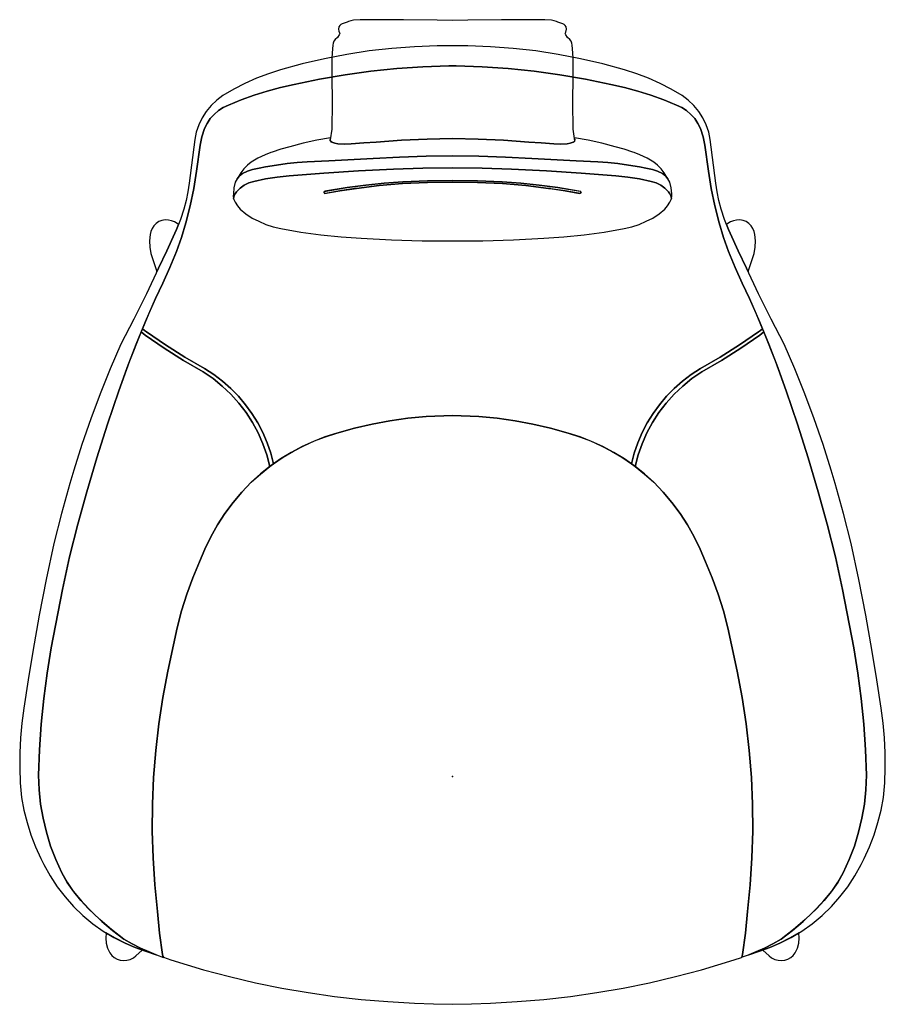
# Model space of a CAD drawing. Header units: metres. Extents: x 0.035 to 0.758, y -0.869 to -0.046.
import ezdxf

# ---------------------------------------------------------------- set-up
doc = ezdxf.new("R2010")
doc.units = ezdxf.units.M
doc.header["$MEASUREMENT"] = 0

# ---------------------------------------------------------------- blocks, each defined once
blk = doc.blocks.new('30b37034-1896-4a32-8fa3-ad1476a80083')
at = {"color": 18, "lineweight": 25, "true_color": 0x000000}
for points in [[(0.40955, -0.04615), (0.3968, -0.04628), (0.38406, -0.04615), (0.35588, -0.04571), (0.34442, -0.04571), (0.32241, -0.0459), (0.31961, -0.04594), (0.31415, -0.04624), (0.31198, -0.0466), (0.30988, -0.04725), (0.30883, -0.0477), (0.30454, -0.04917), (0.30351, -0.04975), (0.3026, -0.05051), (0.30175, -0.05175), (0.30143, -0.05359), (0.30185, -0.0554), (0.30261, -0.05719), (0.30221, -0.05847), (0.30061, -0.0605), (0.29879, -0.06234), (0.29779, -0.06378), (0.29718, -0.06541), (0.29676, -0.0671), (0.29643, -0.06995), (0.29613, -0.07753), (0.29597, -0.0852), (0.29605, -0.09286), (0.29633, -0.11498), (0.2959, -0.1371), (0.29454, -0.14623), (0.29518, -0.14776), (0.29848, -0.14901), (0.30112, -0.14956), (0.30669, -0.14978), (0.31226, -0.14946), (0.3226, -0.14866), (0.33296, -0.14811), (0.35421, -0.1465), (0.3755, -0.14548), (0.3968, -0.14505), (0.41811, -0.14548), (0.43939, -0.1465), (0.46064, -0.14811), (0.471, -0.14866), (0.48134, -0.14946), (0.48691, -0.14978), (0.49248, -0.14956), (0.49512, -0.14901), (0.49768, -0.14819), (0.49891, -0.14707), (0.4977, -0.1371), (0.49727, -0.11498), (0.49755, -0.09286), (0.49763, -0.0852), (0.49747, -0.07753), (0.49717, -0.06995), (0.49684, -0.0671), (0.49642, -0.06541), (0.49581, -0.06378), (0.49481, -0.06234), (0.49299, -0.0605), (0.49139, -0.05847), (0.49099, -0.05719), (0.49136, -0.0561), (0.49217, -0.05359), (0.49185, -0.05175), (0.491, -0.05051), (0.49009, -0.04975), (0.48906, -0.04917), (0.48477, -0.0477), (0.48372, -0.04725), (0.48162, -0.0466), (0.47945, -0.04624), (0.47399, -0.04594), (0.47119, -0.0459), (0.44918, -0.04571), (0.43772, -0.04571)], [(0.12321, -0.81735), (0.13171, -0.82097), (0.14036, -0.82422), (0.14914, -0.82711), (0.1435, -0.82479), (0.13621, -0.82159), (0.1291, -0.81799), (0.1222, -0.814), (0.1119, -0.80615), (0.1021, -0.7977), (0.09283, -0.78866), (0.08629, -0.78187), (0.08033, -0.77456), (0.07499, -0.76678), (0.07031, -0.75859), (0.06534, -0.74761), (0.06108, -0.73634), (0.05754, -0.72481), (0.05475, -0.71309), (0.0527, -0.70121), (0.05142, -0.68922), (0.0509, -0.67718), (0.05176, -0.65577), (0.05325, -0.63439), (0.05538, -0.61307), (0.05815, -0.59182), (0.06154, -0.57066), (0.07085, -0.522), (0.07691, -0.49455), (0.08374, -0.46728), (0.09133, -0.44021), (0.09975, -0.41196), (0.10864, -0.38385), (0.118, -0.3559), (0.12499, -0.33637), (0.13242, -0.31701), (0.14028, -0.29782), (0.14856, -0.27881), (0.15477, -0.26585), (0.16063, -0.25274), (0.16617, -0.23948), (0.17046, -0.22761), (0.17414, -0.21554), (0.17763, -0.20127), (0.18061, -0.18689), (0.18306, -0.17241), (0.18593, -0.15065), (0.18747, -0.14357), (0.1896, -0.13664), (0.19177, -0.13236), (0.19447, -0.1284), (0.19767, -0.12482), (0.20131, -0.1217), (0.20533, -0.11908), (0.20966, -0.11701), (0.22016, -0.11279), (0.23101, -0.10885), (0.24202, -0.10539), (0.25317, -0.10244), (0.26445, -0.1), (0.28572, -0.09549), (0.30713, -0.09173), (0.32867, -0.08873), (0.3503, -0.08651), (0.37199, -0.08505), (0.39372, -0.08437), (0.39988, -0.08437), (0.42161, -0.08505), (0.4433, -0.08651), (0.46493, -0.08873), (0.48647, -0.09173), (0.50788, -0.09549), (0.52915, -0.1), (0.54043, -0.10244), (0.55158, -0.10539), (0.56259, -0.10885), (0.57344, -0.11279), (0.58395, -0.11701), (0.58827, -0.11908), (0.59229, -0.1217), (0.59593, -0.12482), (0.59913, -0.1284), (0.60183, -0.13236), (0.604, -0.13664), (0.60613, -0.14357), (0.60767, -0.15065), (0.61054, -0.17241), (0.61299, -0.18689), (0.61597, -0.20127), (0.61946, -0.21554), (0.62314, -0.22761), (0.62743, -0.23948), (0.63297, -0.25274), (0.63884, -0.26585), (0.64504, -0.27881), (0.65332, -0.29782), (0.66118, -0.31701), (0.66861, -0.33637), (0.6756, -0.3559), (0.68496, -0.38385), (0.69385, -0.41196), (0.70227, -0.44021), (0.70986, -0.46728), (0.71669, -0.49455), (0.72275, -0.522), (0.73206, -0.57066), (0.73545, -0.59182), (0.73822, -0.61307), (0.74035, -0.63439), (0.74184, -0.65577), (0.7427, -0.67718), (0.74218, -0.68922), (0.7409, -0.70121), (0.73885, -0.71309), (0.73606, -0.72481), (0.73252, -0.73634), (0.72826, -0.74761), (0.72329, -0.75859), (0.71861, -0.76678), (0.71327, -0.77456), (0.70731, -0.78187), (0.70077, -0.78866), (0.6915, -0.7977), (0.6817, -0.80615), (0.6714, -0.814), (0.6645, -0.81799), (0.65739, -0.82159), (0.6501, -0.82479), (0.64446, -0.82711), (0.65324, -0.82422), (0.66189, -0.82097), (0.67039, -0.81735), (0.67975, -0.81268), (0.68875, -0.80735), (0.69735, -0.8014), (0.70559, -0.79445), (0.7133, -0.78692), (0.72044, -0.77885), (0.72697, -0.77028), (0.73287, -0.76126), (0.7381, -0.75183), (0.74069, -0.74679), (0.74514, -0.73703), (0.74899, -0.727), (0.75222, -0.71677), (0.75481, -0.70635), (0.75676, -0.69579), (0.75785, -0.68336), (0.75837, -0.67089), (0.75834, -0.6584), (0.75775, -0.64593), (0.7566, -0.6335), (0.7549, -0.62114), (0.75124, -0.59738), (0.74738, -0.57366), (0.74218, -0.54349), (0.73633, -0.51344), (0.72983, -0.48353), (0.72357, -0.45829), (0.71661, -0.43323), (0.71326, -0.42205), (0.70641, -0.40062), (0.69905, -0.37938), (0.69118, -0.35831), (0.6828, -0.33744), (0.67393, -0.31677), (0.66303, -0.29586), (0.65253, -0.27474), (0.64241, -0.25344), (0.63541, -0.23888), (0.63393, -0.23587), (0.63006, -0.2273), (0.62737, -0.22109), (0.62411, -0.21259), (0.62117, -0.20398), (0.61929, -0.19682), (0.6178, -0.18957), (0.61669, -0.18225), (0.61218, -0.14589), (0.61081, -0.13963), (0.60872, -0.13358), (0.60594, -0.12781), (0.60249, -0.12241), (0.59843, -0.11745), (0.59382, -0.11301), (0.58871, -0.10913), (0.57959, -0.10381), (0.57019, -0.09899), (0.56053, -0.0947), (0.55066, -0.09095), (0.54059, -0.08775), (0.52228, -0.08267), (0.50379, -0.07833), (0.48514, -0.07471), (0.46636, -0.07184), (0.44748, -0.06971), (0.42853, -0.06833), (0.40954, -0.0677), (0.38406, -0.0677), (0.36507, -0.06833), (0.34612, -0.06971), (0.32724, -0.07184), (0.30847, -0.07471), (0.28981, -0.07833), (0.27132, -0.08267), (0.25301, -0.08775), (0.24295, -0.09095), (0.23307, -0.0947), (0.22341, -0.09899), (0.21401, -0.10381), (0.20489, -0.10913), (0.19978, -0.11301), (0.19517, -0.11745), (0.19111, -0.12241), (0.18766, -0.12781), (0.18488, -0.13358), (0.18279, -0.13963), (0.18142, -0.14589), (0.17691, -0.18225), (0.1758, -0.18957), (0.17431, -0.19682), (0.17244, -0.20398), (0.16949, -0.21259), (0.16623, -0.22109), (0.16354, -0.2273), (0.15967, -0.23587), (0.15819, -0.23888), (0.15119, -0.25344), (0.14107, -0.27474), (0.13057, -0.29586), (0.11967, -0.31677), (0.1108, -0.33744), (0.10242, -0.35831), (0.09455, -0.37938), (0.08719, -0.40062), (0.08034, -0.42205), (0.07699, -0.43323), (0.07003, -0.45829), (0.06377, -0.48353), (0.05727, -0.51344), (0.05142, -0.54349), (0.04622, -0.57366), (0.04236, -0.59738), (0.03871, -0.62114), (0.037, -0.6335), (0.03585, -0.64593), (0.03526, -0.6584), (0.03523, -0.67089), (0.03575, -0.68336), (0.03684, -0.69579), (0.03879, -0.70635), (0.04138, -0.71677), (0.04461, -0.727), (0.04846, -0.73703), (0.05291, -0.74679), (0.0555, -0.75183), (0.06073, -0.76126), (0.06663, -0.77028), (0.07316, -0.77885), (0.0803, -0.78692), (0.08801, -0.79445), (0.09625, -0.8014), (0.10485, -0.80735), (0.11385, -0.81268)], [(0.24724, -0.41681), (0.2554, -0.4113), (0.26386, -0.40627), (0.2726, -0.40174), (0.28158, -0.39772), (0.29078, -0.39422), (0.30017, -0.39125), (0.31479, -0.38711), (0.32958, -0.38364), (0.34452, -0.38084), (0.35957, -0.37873), (0.3747, -0.3773), (0.3968, -0.37648), (0.4189, -0.3773), (0.43403, -0.37873), (0.44908, -0.38084), (0.46402, -0.38364), (0.47881, -0.38711), (0.49343, -0.39125), (0.50282, -0.39422), (0.51202, -0.39772), (0.521, -0.40174), (0.52974, -0.40627), (0.5382, -0.4113), (0.54636, -0.41681), (0.5487, -0.40794), (0.55168, -0.39927), (0.5553, -0.39083), (0.55953, -0.38269), (0.56435, -0.37489), (0.56974, -0.36746), (0.57565, -0.36044), (0.58207, -0.35388), (0.58895, -0.34782), (0.59626, -0.34228), (0.60397, -0.33729), (0.62046, -0.32761), (0.63659, -0.31732), (0.65234, -0.30646), (0.65419, -0.30534), (0.65592, -0.30402), (0.65057, -0.29137), (0.64504, -0.27881), (0.63884, -0.26585), (0.63297, -0.25274), (0.62743, -0.23948), (0.62314, -0.22761), (0.61946, -0.21554), (0.61597, -0.20127), (0.61299, -0.18689), (0.61054, -0.17241), (0.60767, -0.15065), (0.60613, -0.14357), (0.604, -0.13664), (0.60183, -0.13236), (0.59913, -0.1284), (0.59593, -0.12482), (0.59229, -0.1217), (0.58827, -0.11908), (0.58395, -0.11701), (0.57344, -0.11279), (0.56259, -0.10885), (0.55158, -0.10539), (0.54043, -0.10244), (0.52915, -0.1), (0.50788, -0.09549), (0.48647, -0.09173), (0.46493, -0.08873), (0.4433, -0.08651), (0.42161, -0.08505), (0.39988, -0.08437), (0.39372, -0.08437), (0.37199, -0.08505), (0.3503, -0.08651), (0.32867, -0.08873), (0.30713, -0.09173), (0.28572, -0.09549), (0.26445, -0.1), (0.25317, -0.10244), (0.24202, -0.10539), (0.23101, -0.10885), (0.22016, -0.11279), (0.20966, -0.11701), (0.20533, -0.11908), (0.20131, -0.1217), (0.19767, -0.12482), (0.19447, -0.1284), (0.19177, -0.13236), (0.1896, -0.13664), (0.18747, -0.14357), (0.18593, -0.15065), (0.18306, -0.17241), (0.18061, -0.18689), (0.17763, -0.20127), (0.17414, -0.21554), (0.17046, -0.22761), (0.16617, -0.23948), (0.16063, -0.25274), (0.15477, -0.26585), (0.14856, -0.27881), (0.14303, -0.29137), (0.13768, -0.30402), (0.13941, -0.30534), (0.14126, -0.30646), (0.15701, -0.31732), (0.17314, -0.32761), (0.18963, -0.33729), (0.19734, -0.34228), (0.20465, -0.34782), (0.21153, -0.35388), (0.21795, -0.36044), (0.22387, -0.36746), (0.22925, -0.37489), (0.23407, -0.38269), (0.2383, -0.39083), (0.24192, -0.39927), (0.2449, -0.40794)], [(0.21993, -0.17359), (0.21681, -0.17877), (0.21892, -0.17625), (0.22147, -0.17423), (0.2255, -0.17227), (0.22977, -0.17091), (0.23515, -0.16966), (0.24058, -0.16865), (0.24966, -0.16723), (0.25878, -0.16603), (0.26709, -0.16519), (0.27541, -0.16457), (0.29347, -0.16354), (0.33056, -0.16163), (0.35263, -0.16054), (0.37471, -0.15985), (0.3968, -0.15956), (0.41889, -0.15985), (0.44097, -0.16054), (0.46304, -0.16163), (0.50013, -0.16354), (0.51819, -0.16457), (0.52651, -0.16519), (0.53482, -0.16603), (0.54394, -0.16723), (0.55302, -0.16865), (0.55845, -0.16966), (0.56383, -0.17091), (0.5681, -0.17227), (0.57213, -0.17423), (0.57468, -0.17625), (0.57678, -0.17875), (0.57367, -0.17359), (0.57107, -0.17035), (0.56817, -0.16739), (0.56499, -0.16472), (0.55935, -0.16138), (0.55337, -0.15871), (0.54863, -0.15684), (0.54747, -0.15641), (0.54019, -0.15396), (0.5328, -0.15189), (0.52155, -0.14897), (0.5102, -0.14646), (0.49877, -0.14437), (0.49906, -0.14623), (0.49842, -0.14776), (0.49512, -0.14901), (0.49248, -0.14956), (0.48691, -0.14978), (0.48134, -0.14946), (0.471, -0.14866), (0.46064, -0.14811), (0.43939, -0.1465), (0.41811, -0.14548), (0.3968, -0.14505), (0.3755, -0.14548), (0.35421, -0.1465), (0.33296, -0.14811), (0.3226, -0.14866), (0.31226, -0.14946), (0.30669, -0.14978), (0.30112, -0.14956), (0.29848, -0.14901), (0.29592, -0.14819), (0.29469, -0.14707), (0.29483, -0.14437), (0.2834, -0.14646), (0.27205, -0.14897), (0.2608, -0.15189), (0.25341, -0.15396), (0.24613, -0.15641), (0.24497, -0.15684), (0.24023, -0.15871), (0.23425, -0.16138), (0.22861, -0.16472), (0.22543, -0.16739), (0.22253, -0.17035)], [(0.21535, -0.18157), (0.21424, -0.18634), (0.21371, -0.1912), (0.21366, -0.19314), (0.2139, -0.19506), (0.21428, -0.19303), (0.21513, -0.19115), (0.21641, -0.18952), (0.21941, -0.18651), (0.22286, -0.18402), (0.22666, -0.18211), (0.23072, -0.18083), (0.24051, -0.17882), (0.25039, -0.1773), (0.26033, -0.17627), (0.28934, -0.174), (0.31839, -0.17212), (0.34746, -0.17063), (0.37212, -0.16973), (0.3968, -0.16939), (0.42148, -0.16973), (0.44614, -0.17063), (0.47521, -0.17212), (0.50426, -0.174), (0.53327, -0.17627), (0.54321, -0.1773), (0.55309, -0.17882), (0.56288, -0.18083), (0.56694, -0.18211), (0.57074, -0.18402), (0.57419, -0.18651), (0.5772, -0.18952), (0.57847, -0.19115), (0.57932, -0.19303), (0.5797, -0.19506), (0.57994, -0.19314), (0.5799, -0.1912), (0.57936, -0.18634), (0.57825, -0.18157), (0.57679, -0.17877), (0.57468, -0.17625), (0.57213, -0.17423), (0.5681, -0.17227), (0.56383, -0.17091), (0.55845, -0.16966), (0.55302, -0.16865), (0.54394, -0.16723), (0.53482, -0.16603), (0.52651, -0.16519), (0.51819, -0.16457), (0.50013, -0.16354), (0.46304, -0.16163), (0.44097, -0.16054), (0.41889, -0.15985), (0.3968, -0.15956), (0.37471, -0.15985), (0.35263, -0.16054), (0.33056, -0.16163), (0.29347, -0.16354), (0.27541, -0.16457), (0.26709, -0.16519), (0.25878, -0.16603), (0.24966, -0.16723), (0.24058, -0.16865), (0.23515, -0.16966), (0.22977, -0.17091), (0.2255, -0.17227), (0.22147, -0.17423), (0.21892, -0.17625), (0.21682, -0.17875)], [(0.21641, -0.18952), (0.21513, -0.19115), (0.21428, -0.19303), (0.2139, -0.19506), (0.21414, -0.19605), (0.21516, -0.19833), (0.21716, -0.20125), (0.21942, -0.20397), (0.22415, -0.20803), (0.22936, -0.21147), (0.23496, -0.21421), (0.2409, -0.21674), (0.24704, -0.21874), (0.25333, -0.22021), (0.27002, -0.22316), (0.2868, -0.22547), (0.30367, -0.22715), (0.32058, -0.22818), (0.34596, -0.22961), (0.37138, -0.23043), (0.3968, -0.23064), (0.42222, -0.23043), (0.44764, -0.22961), (0.47302, -0.22818), (0.48993, -0.22715), (0.5068, -0.22547), (0.52358, -0.22316), (0.54027, -0.22021), (0.54656, -0.21874), (0.5527, -0.21674), (0.55864, -0.21421), (0.56424, -0.21147), (0.56945, -0.20803), (0.57418, -0.20397), (0.57644, -0.20125), (0.57844, -0.19833), (0.57946, -0.19605), (0.5797, -0.19506), (0.57932, -0.19303), (0.57847, -0.19115), (0.5772, -0.18952), (0.57419, -0.18651), (0.57074, -0.18402), (0.56694, -0.18211), (0.56288, -0.18083), (0.55309, -0.17882), (0.54321, -0.1773), (0.53327, -0.17627), (0.50426, -0.174), (0.47521, -0.17212), (0.44614, -0.17063), (0.42148, -0.16973), (0.3968, -0.16939), (0.37212, -0.16973), (0.34746, -0.17063), (0.31839, -0.17212), (0.28934, -0.174), (0.26033, -0.17627), (0.25039, -0.1773), (0.24051, -0.17882), (0.23072, -0.18083), (0.22666, -0.18211), (0.22286, -0.18402), (0.21941, -0.18651)], [(0.47713, -0.18669), (0.4784, -0.18685), (0.49106, -0.18887), (0.50302, -0.19106), (0.50413, -0.1905), (0.50395, -0.18928), (0.48467, -0.18605), (0.46929, -0.18395), (0.45385, -0.18232), (0.43837, -0.18116), (0.41759, -0.18041), (0.3968, -0.18013), (0.37601, -0.18041), (0.35523, -0.18116), (0.33975, -0.18232), (0.32431, -0.18395), (0.30893, -0.18605), (0.29023, -0.18898), (0.28937, -0.18986), (0.28994, -0.19096), (0.30254, -0.18887), (0.31455, -0.18697), (0.31647, -0.18669), (0.33567, -0.1843), (0.35494, -0.18262), (0.37586, -0.18179), (0.3968, -0.18146), (0.41774, -0.18179), (0.43866, -0.18262), (0.45793, -0.1843)], [(0.4784, -0.18685), (0.47713, -0.18669), (0.45793, -0.1843), (0.43866, -0.18262), (0.41774, -0.18179), (0.3968, -0.18146), (0.37586, -0.18179), (0.35494, -0.18262), (0.33567, -0.1843), (0.31647, -0.18669), (0.3152, -0.18685), (0.30254, -0.18887), (0.29058, -0.19106), (0.28947, -0.1905), (0.28965, -0.18928), (0.30893, -0.18605), (0.32431, -0.18395), (0.33975, -0.18232), (0.35523, -0.18116), (0.37601, -0.18041), (0.3968, -0.18013), (0.41759, -0.18041), (0.43837, -0.18116), (0.45385, -0.18232), (0.46929, -0.18395), (0.48467, -0.18605), (0.50337, -0.18898), (0.50424, -0.18986), (0.50366, -0.19096), (0.49106, -0.18887), (0.47906, -0.18697)], [(0.14583, -0.22034), (0.14476, -0.22278), (0.14415, -0.22537), (0.14361, -0.23061), (0.14384, -0.23587), (0.14484, -0.24104), (0.14725, -0.24867), (0.14989, -0.25623), (0.15119, -0.25344), (0.15819, -0.23888), (0.15967, -0.23587), (0.16354, -0.2273), (0.16623, -0.22109), (0.16786, -0.21697), (0.16668, -0.21607), (0.16445, -0.21475), (0.16204, -0.21377), (0.15951, -0.21317), (0.15677, -0.21299), (0.15405, -0.21344), (0.15151, -0.21448), (0.1493, -0.21611), (0.14739, -0.21808)], [(0.64371, -0.25623), (0.64636, -0.24867), (0.64876, -0.24104), (0.64976, -0.23587), (0.64999, -0.23061), (0.64945, -0.22537), (0.64884, -0.22278), (0.64777, -0.22034), (0.64621, -0.21808), (0.6443, -0.21611), (0.64209, -0.21448), (0.63955, -0.21344), (0.63683, -0.21299), (0.63409, -0.21317), (0.63156, -0.21377), (0.62915, -0.21475), (0.62692, -0.21607), (0.62575, -0.21697), (0.62737, -0.22109), (0.63006, -0.2273), (0.63393, -0.23587), (0.63541, -0.23888), (0.64241, -0.25344)], [(0.18851, -0.34012), (0.19672, -0.34568), (0.20446, -0.35189), (0.21167, -0.3587), (0.21832, -0.36606), (0.22436, -0.37393), (0.22975, -0.38226), (0.23446, -0.39099), (0.23846, -0.40007), (0.24171, -0.40944), (0.24421, -0.41904), (0.24724, -0.41681), (0.2449, -0.40794), (0.24192, -0.39927), (0.2383, -0.39083), (0.23407, -0.38269), (0.22925, -0.37489), (0.22387, -0.36746), (0.21795, -0.36044), (0.21153, -0.35388), (0.20465, -0.34782), (0.19734, -0.34228), (0.18963, -0.33729), (0.17314, -0.32761), (0.15701, -0.31732), (0.14126, -0.30646), (0.13941, -0.30534), (0.13768, -0.30402), (0.13661, -0.30662), (0.13828, -0.30805), (0.14008, -0.30933), (0.15585, -0.32017), (0.172, -0.33044)], [(0.54939, -0.41904), (0.55189, -0.40944), (0.55514, -0.40007), (0.55914, -0.39099), (0.56385, -0.38226), (0.56924, -0.37393), (0.57528, -0.36606), (0.58193, -0.3587), (0.58915, -0.35189), (0.59688, -0.34568), (0.60509, -0.34012), (0.6216, -0.33044), (0.63775, -0.32017), (0.65352, -0.30933), (0.65532, -0.30805), (0.65699, -0.30662), (0.65592, -0.30402), (0.65419, -0.30534), (0.65234, -0.30646), (0.63659, -0.31732), (0.62046, -0.32761), (0.60397, -0.33729), (0.59626, -0.34228), (0.58895, -0.34782), (0.58207, -0.35388), (0.57565, -0.36044), (0.56974, -0.36746), (0.56435, -0.37489), (0.55953, -0.38269), (0.5553, -0.39083), (0.55168, -0.39927), (0.5487, -0.40794), (0.54636, -0.41681)], [(0.1435, -0.82479), (0.14945, -0.82724), (0.15548, -0.82948), (0.15471, -0.82821), (0.15439, -0.827), (0.15205, -0.80899), (0.15023, -0.79092), (0.14802, -0.76859), (0.1466, -0.7462), (0.14598, -0.72377), (0.14614, -0.70134), (0.14711, -0.67893), (0.14886, -0.65656), (0.15141, -0.63427), (0.15474, -0.61208), (0.15885, -0.59003), (0.16375, -0.56813), (0.16681, -0.55389), (0.17052, -0.53981), (0.17489, -0.52591), (0.1799, -0.51223), (0.18554, -0.49879), (0.18986, -0.48822), (0.19483, -0.47793), (0.20044, -0.46797), (0.20666, -0.45838), (0.21346, -0.4492), (0.22083, -0.44046), (0.22872, -0.4322), (0.23627, -0.42539), (0.24421, -0.41904), (0.24171, -0.40944), (0.23846, -0.40007), (0.23446, -0.39099), (0.22975, -0.38226), (0.22436, -0.37393), (0.21832, -0.36606), (0.21167, -0.3587), (0.20446, -0.35189), (0.19672, -0.34568), (0.18851, -0.34012), (0.172, -0.33044), (0.15585, -0.32017), (0.14008, -0.30933), (0.13828, -0.30805), (0.13661, -0.30662), (0.12695, -0.33112), (0.118, -0.3559), (0.10864, -0.38385), (0.09975, -0.41196), (0.09133, -0.44021), (0.08374, -0.46728), (0.07691, -0.49455), (0.07085, -0.522), (0.06154, -0.57066), (0.05815, -0.59182), (0.05538, -0.61307), (0.05325, -0.63439), (0.05176, -0.65577), (0.0509, -0.67718), (0.05142, -0.68922), (0.0527, -0.70121), (0.05475, -0.71309), (0.05754, -0.72481), (0.06108, -0.73634), (0.06534, -0.74761), (0.07031, -0.75859), (0.07477, -0.76643), (0.07983, -0.77389), (0.0874, -0.78282), (0.09545, -0.79132), (0.10394, -0.79936), (0.11287, -0.80693), (0.1222, -0.814), (0.1291, -0.81799), (0.13621, -0.82159)], [(0.63826, -0.8293), (0.64415, -0.82724), (0.6501, -0.82479), (0.65739, -0.82159), (0.6645, -0.81799), (0.6714, -0.814), (0.68073, -0.80693), (0.68966, -0.79936), (0.69815, -0.79132), (0.7062, -0.78282), (0.71377, -0.77389), (0.71883, -0.76643), (0.72329, -0.75859), (0.72826, -0.74761), (0.73252, -0.73634), (0.73606, -0.72481), (0.73885, -0.71309), (0.7409, -0.70121), (0.74218, -0.68922), (0.7427, -0.67718), (0.74184, -0.65577), (0.74035, -0.63439), (0.73822, -0.61307), (0.73545, -0.59182), (0.73206, -0.57066), (0.72275, -0.522), (0.71669, -0.49455), (0.70986, -0.46728), (0.70227, -0.44021), (0.69385, -0.41196), (0.68496, -0.38385), (0.6756, -0.3559), (0.66665, -0.33112), (0.65699, -0.30662), (0.65532, -0.30805), (0.65352, -0.30933), (0.63775, -0.32017), (0.6216, -0.33044), (0.60509, -0.34012), (0.59688, -0.34568), (0.58915, -0.35189), (0.58193, -0.3587), (0.57528, -0.36606), (0.56924, -0.37393), (0.56385, -0.38226), (0.55914, -0.39099), (0.55514, -0.40007), (0.55189, -0.40944), (0.54939, -0.41904), (0.55733, -0.42539), (0.56488, -0.4322), (0.57277, -0.44046), (0.58014, -0.4492), (0.58694, -0.45838), (0.59316, -0.46797), (0.59877, -0.47793), (0.60374, -0.48822), (0.60806, -0.49879), (0.6137, -0.51223), (0.61871, -0.52591), (0.62308, -0.53981), (0.6268, -0.55389), (0.62986, -0.56813), (0.63475, -0.59003), (0.63886, -0.61208), (0.6422, -0.63427), (0.64474, -0.65656), (0.64649, -0.67893), (0.64746, -0.70134), (0.64762, -0.72377), (0.647, -0.7462), (0.64558, -0.76859), (0.64337, -0.79092), (0.64155, -0.80899), (0.63921, -0.827), (0.63889, -0.82821)], [(0.63812, -0.82948), (0.63889, -0.82821), (0.63921, -0.827), (0.64155, -0.80899), (0.64337, -0.79092), (0.64558, -0.76859), (0.647, -0.7462), (0.64762, -0.72377), (0.64746, -0.70134), (0.64649, -0.67893), (0.64474, -0.65656), (0.6422, -0.63427), (0.63886, -0.61208), (0.63475, -0.59003), (0.62986, -0.56813), (0.6268, -0.55389), (0.62308, -0.53981), (0.61871, -0.52591), (0.6137, -0.51223), (0.60806, -0.49879), (0.60374, -0.48822), (0.59877, -0.47793), (0.59316, -0.46797), (0.58694, -0.45838), (0.58014, -0.4492), (0.57277, -0.44046), (0.56488, -0.4322), (0.55716, -0.42524), (0.54902, -0.41877), (0.54052, -0.4128), (0.53166, -0.40736), (0.52249, -0.40247), (0.51304, -0.39814), (0.50334, -0.3944), (0.49343, -0.39125), (0.47881, -0.38711), (0.46402, -0.38364), (0.44908, -0.38084), (0.43403, -0.37873), (0.4189, -0.3773), (0.3968, -0.37648), (0.3747, -0.3773), (0.35957, -0.37873), (0.34452, -0.38084), (0.32958, -0.38364), (0.31479, -0.38711), (0.30017, -0.39125), (0.29026, -0.3944), (0.28057, -0.39814), (0.27111, -0.40247), (0.26194, -0.40736), (0.25309, -0.4128), (0.24458, -0.41877), (0.23645, -0.42524), (0.22872, -0.4322), (0.22083, -0.44046), (0.21346, -0.4492), (0.20666, -0.45838), (0.20044, -0.46797), (0.19483, -0.47793), (0.18986, -0.48822), (0.18554, -0.49879), (0.1799, -0.51223), (0.17489, -0.52591), (0.17052, -0.53981), (0.16681, -0.55389), (0.16375, -0.56813), (0.15885, -0.59003), (0.15474, -0.61208), (0.15141, -0.63427), (0.14886, -0.65656), (0.14711, -0.67893), (0.14614, -0.70134), (0.14598, -0.72377), (0.1466, -0.7462), (0.14802, -0.76859), (0.15023, -0.79092), (0.15205, -0.80899), (0.15439, -0.827), (0.15471, -0.82821), (0.15534, -0.8293), (0.16143, -0.83147), (0.18886, -0.83967), (0.21046, -0.84544), (0.23222, -0.85056), (0.25412, -0.85502), (0.27615, -0.85884), (0.29828, -0.862), (0.32049, -0.8645), (0.34277, -0.86634), (0.3651, -0.86752), (0.38094, -0.86828), (0.3968, -0.86857), (0.41266, -0.86828), (0.4285, -0.86752), (0.45083, -0.86634), (0.47311, -0.8645), (0.49532, -0.862), (0.51745, -0.85884), (0.53948, -0.85502), (0.56138, -0.85056), (0.58315, -0.84544), (0.60474, -0.83967), (0.63217, -0.83147)], [(0.13232, -0.82813), (0.13753, -0.82326), (0.13034, -0.82041), (0.12321, -0.81735), (0.11516, -0.81338), (0.10737, -0.80893), (0.10711, -0.81322), (0.10754, -0.81749), (0.10866, -0.82164), (0.11042, -0.82555), (0.11213, -0.8277), (0.11422, -0.82949), (0.1166, -0.83085), (0.11922, -0.8317), (0.12195, -0.83203), (0.1247, -0.83181), (0.12755, -0.83102), (0.1302, -0.82972)], [(0.67039, -0.81735), (0.66326, -0.82041), (0.65603, -0.82322), (0.66128, -0.82813), (0.6634, -0.82972), (0.66605, -0.83102), (0.6689, -0.83181), (0.67165, -0.83203), (0.67438, -0.8317), (0.677, -0.83085), (0.67938, -0.82949), (0.68147, -0.8277), (0.68318, -0.82555), (0.68494, -0.82164), (0.68606, -0.81749), (0.68649, -0.81322), (0.68623, -0.80893), (0.67844, -0.81338)]]:
    blk.add_lwpolyline(points, close=True, dxfattribs=at)
at = {"color": 1, "true_color": 0xff0000}
blk.add_point((0.3968, -0.67813), dxfattribs=at)
blk.add_point((0.3968, -0.67813), dxfattribs=at)
blk.add_point((0.3968, -0.67813), dxfattribs=at)
blk.add_point((0.3968, -0.67813), dxfattribs=at)
blk = doc.blocks.new('95cbe662-a432-4c10-9bed-131cdd20de0a')
blk.add_blockref('30b37034-1896-4a32-8fa3-ad1476a80083', (0, 0))

msp = doc.modelspace()

# ---------------------------------------------------------------- block references
msp.add_blockref('95cbe662-a432-4c10-9bed-131cdd20de0a', (0, 0))

doc.saveas('drawing.dxf')
